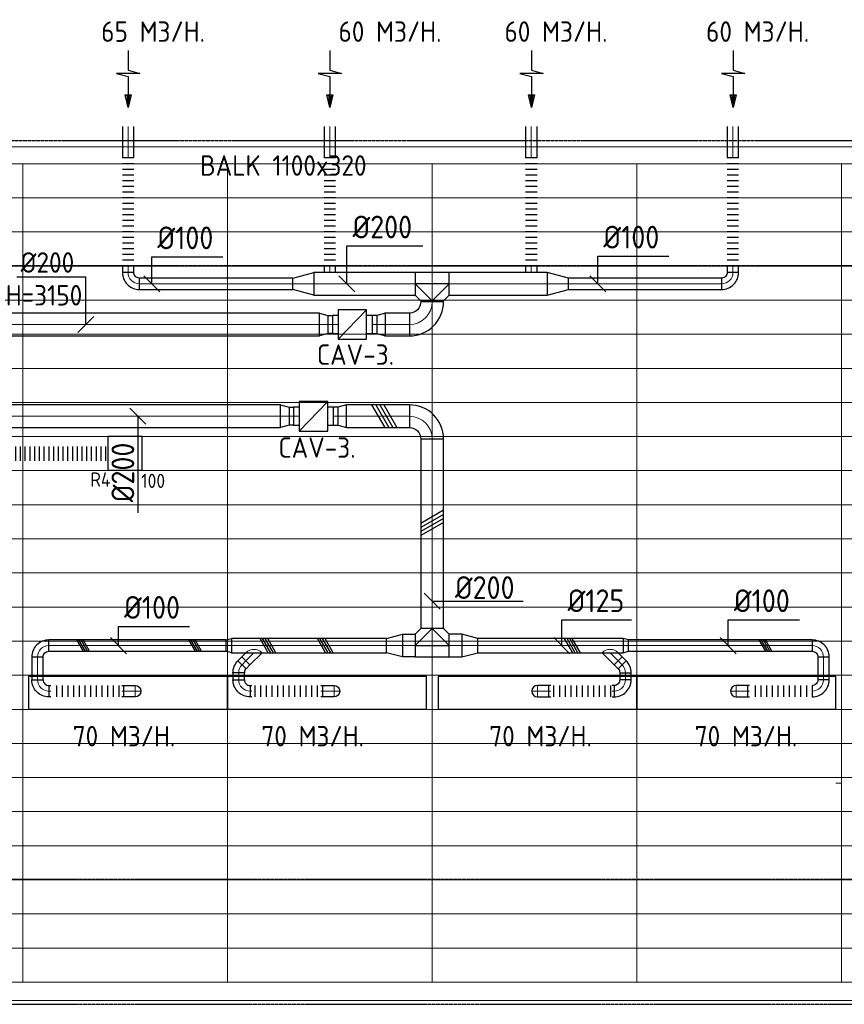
# Model space of a CAD drawing. Header units: millimetres. Extents: x -73785 to 23627, y 5976 to 52620.
# Tile 51 of 56: x -28316 to -21062, y 43951 to 52614. Entities that reach past the tile are written whole.
import ezdxf
from ezdxf.enums import TextEntityAlignment as Align

# ---------------------------------------------------------------- set-up
doc = ezdxf.new("R2010")
doc.units = ezdxf.units.MM
doc.linetypes.add('CENTER2', pattern=[28.575, 19.05, -3.175, 3.175, -3.175])
doc.linetypes.add('HIDDEN', pattern=[9.525, 6.35, -3.175])
for name, color, linetype in [('4plfd', 254, 'Continuous'), ('BALKEN', 7, 'Continuous'), ('WL570---_RETOUR', 100, 'Continuous'), ('WL570---_RETOUR_HL', 1, 'Continuous'), ('WL570---_TOEVOER', 200, 'Continuous'), ('WM570---_RETOUR', 2, 'Continuous'), ('WM570---_RETOUR_PR', 2, 'Continuous'), ('WM570---_TOEVOER', 2, 'Continuous')]:
    doc.layers.add(name, color=color, linetype=linetype)
doc.layers.add('WL570---_BESTAAND-HARTLIJN', color=161, linetype='Continuous', lineweight=0)
doc.layers.add('WL570---_BESTAAND-TOEVOER', color=180, linetype='Continuous', lineweight=0)
doc.styles.add('BURO-025', font='ISO96.shx', dxfattribs={"height": 2.5})
doc.styles.add('ISO', font='ISO', dxfattribs={"height": 162})
doc.styles.add('LZ-MAATVOEREN', font='simplex')
doc.styles.add('MAATVOERING', font='ISO')

# ---------------------------------------------------------------- blocks, each defined once
blk = doc.blocks.new('Groep-44')
at = {"color": 8, "linetype": 'Continuous', "lineweight": 13}
for p, q in [((-73154.9, 49899.1), (-11882.7, 49899.1)), ((-73154.9, 49599.1), (-11882.7, 49599.1)), ((-73154.9, 49299.1), (-11882.7, 49299.1)), ((-73154.9, 48999.1), (-11882.7, 48999.1)), ((-73154.9, 48699.1), (-11882.7, 48699.1)), ((-73154.9, 48399.1), (-11882.7, 48399.1)), ((-73154.9, 48399.1), (-11882.7, 48399.1)), ((-73154.9, 48099.1), (-11882.7, 48099.1)), ((-73154.9, 47799.1), (-11882.7, 47799.1)), ((-73154.9, 47499.1), (-11882.7, 47499.1)), ((-73154.9, 47199.1), (-11882.7, 47199.1)), ((-73154.9, 46899.1), (-11882.7, 46899.1)), ((-73154.9, 46599.1), (-11882.7, 46599.1)), ((-73154.9, 46299.1), (-11882.7, 46299.1)), ((-73154.9, 45999.1), (-11882.7, 45999.1)), ((-73154.9, 45699.1), (-11882.7, 45699.1)), ((-73154.9, 45399.1), (-11882.7, 45399.1)), ((-73154.9, 45099.1), (-11882.7, 45099.1)), ((-73154.9, 44799.1), (-11882.7, 44799.1)), ((-73154.9, 44499.1), (-11654.9, 44499.1)), ((-73154.9, 44199.1), (-11654.9, 44199.1)), ((-73154.9, 43899.1), (-11654.9, 43899.1)), ((-73154.9, 43599.1), (-11654.9, 43599.1)), ((-73154.9, 43299.1), (-11654.9, 43299.1))]:
    blk.add_line(p, q, dxfattribs=at)
blk = doc.blocks.new('Groep-50')
at = {"color": 8, "linetype": 'Continuous', "lineweight": 13}
for p, q in [((-73304.9, 50349.1), (-4004.9, 50349.1)), ((-73154.9, 50199.1), (-4154.9, 50199.1)), ((-11854.9, 50199.1), (-65654.9, 50199.1)), ((-29654.9, 50199.1), (-29654.9, 42999.1)), ((-27854.9, 50199.1), (-27854.9, 42999.1)), ((-26054.9, 50199.1), (-26054.9, 42999.1)), ((-24254.9, 50199.1), (-24254.9, 42999.1)), ((-22454.9, 50199.1), (-22454.9, 42999.1)), ((-22504.9, 44749.1), (-22454.9, 44749.1)), ((-11654.9, 43299.1), (-36705.1, 43299.1)), ((-4154.9, 42999.1), (-36705.1, 42999.1)), ((-4004.9, 42838.3), (-36705.1, 42838.3))]:
    blk.add_line(p, q, dxfattribs=at)
at = {"color": 8}
blk.add_blockref('Groep-44', (0, 0), dxfattribs=at)
blk = doc.blocks.new('Block plafond 2e verd')
at = {"layer": '4plfd'}
blk.add_blockref('Groep-50', (73180, -19000), dxfattribs=at)
blk = doc.blocks.new('MVLINE')
blk.add_line((35.4, -35.4), (-35.4, 35.4))
blk = doc.blocks.new('KARO')
for p, q in [((1, 0.5), (0, 0.5)), ((0, -0.5), (1, -0.5))]:
    blk.add_line(p, q)
at = {"invisible_edges": 15}
blk.add_3dface([(0, 0.5), (0, -0.5), (1, -0.5), (1, 0.5)], dxfattribs=at)
at = {"layer": 'WL570---_BESTAAND-HARTLIJN'}
blk.add_line((0, 0), (1, 0), dxfattribs=at)
blk = doc.blocks.new('OBO10000090L')
blk.add_lwpolyline([(50, 0, 0.414214), (-100, 150), (-100, 50, -0.414214), (-50, 0)], format="xyb", close=True)
at = {"invisible_edges": 15}
for points in [[(-91.3, 49.2), (-74, 147.7), (-100, 150), (-100, 50)], [(-82.9, 47), (-48.7, 141), (-74, 147.7), (-91.3, 49.2)], [(-75, 43.3), (-25, 129.9), (-48.7, 141), (-82.9, 47)], [(-67.9, 38.3), (-3.6, 114.9), (-25, 129.9), (-75, 43.3)], [(-61.7, 32.1), (14.9, 96.4), (-3.6, 114.9), (-67.9, 38.3)], [(-56.7, 25), (29.9, 75), (14.9, 96.4), (-61.7, 32.1)], [(-53, 17.1), (41, 51.3), (29.9, 75), (-56.7, 25)], [(-50.8, 8.7), (47.7, 26), (41, 51.3), (-53, 17.1)], [(-50, 0), (50, 0), (47.7, 26), (-50.8, 8.7)]]:
    blk.add_3dface(points, dxfattribs=at)
at = {"layer": 'WL570---_BESTAAND-HARTLIJN'}
blk.add_arc((-100, 0), 100, 0, 90, dxfattribs=at)
blk = doc.blocks.new('OBO10000090H')
blk.add_lwpolyline([(50, -100, 0.414214), (-100, 50), (-100, -50, -0.414214), (-50, -100)], format="xyb", close=True)
at = {"invisible_edges": 15}
for points in [[(-91.3, -50.8), (-74, 47.7), (-100, 50), (-100, -50)], [(-82.9, -53), (-48.7, 41), (-74, 47.7), (-91.3, -50.8)], [(-75, -56.7), (-25, 29.9), (-48.7, 41), (-82.9, -53)], [(-67.9, -61.7), (-3.6, 14.9), (-25, 29.9), (-75, -56.7)], [(-61.7, -67.9), (14.9, -3.6), (-3.6, 14.9), (-67.9, -61.7)], [(-56.7, -75), (29.9, -25), (14.9, -3.6), (-61.7, -67.9)], [(-53, -82.9), (41, -48.7), (29.9, -25), (-56.7, -75)], [(-50.8, -91.3), (47.7, -74), (41, -48.7), (-53, -82.9)], [(-50, -100), (50, -100), (47.7, -74), (-50.8, -91.3)]]:
    blk.add_3dface(points, dxfattribs=at)
at = {"layer": 'WL570---_BESTAAND-HARTLIJN'}
blk.add_arc((-100, -100), 100, 0, 90, dxfattribs=at)
blk = doc.blocks.new('OSV20010001860G')
blk.add_lwpolyline([(0, -100), (186.6, -50), (186.6, 50), (0, 100)], close=True)
at = {"layer": 'WL570---_BESTAAND-HARTLIJN'}
blk.add_line((0, 0), (186.6, 0), dxfattribs=at)
blk = doc.blocks.new('ORN_T_SP')
blk.add_lwpolyline([(-0.5, 0.5), (-0.5, -0.5), (0.5, -0.5), (0.5, 0.5)], close=True)
at = {"style": 'LZ-MAATVOEREN', "flags": 9}
for tag, p in [('ROS_TYPE', (0.6333, 0.6833)), ('ROS_M3H', (0.6333, 0.4833)), ('ROS_ZIJDE', (0.6333, 0.2833)), ('ROS_STAT', (0.6333, 0.0833))]:
    blk.add_attdef(tag, p, '', height=0.125, dxfattribs=at)
blk = doc.blocks.new('FLLINE100')
blk.add_line((0, -50), (0, 50))
blk = doc.blocks.new('OEX1000063300')
at = {"rotation": 180}
for p in [(50, 0), (100, 0), (150, 0), (200, 0), (250, 0), (300, 0), (350, 0), (400, 0), (450, 0), (500, 0), (550, 0), (600, 0)]:
    blk.add_blockref('FLLINE100', p, dxfattribs=at)
blk = doc.blocks.new('OBO10000090ZE')
blk.add_lwpolyline([(-50, 0), (50, 0), (50, 100, 1), (-50, 100)], format="xyb", close=True)
at = {"layer": 'WL570---_BESTAAND-HARTLIJN'}
for points in [[(-50, 100), (50, 100)], [(0, 0), (0, 150)]]:
    blk.add_lwpolyline(points, dxfattribs=at)
blk = doc.blocks.new('UISO')
at = {"layer": 'WL570---_TOEVOER'}
for p, q in [((0, 0.36), (1, 0.937)), ((0, 0.18), (1, 0.757)), ((0, 0), (1, 0.577)), ((0, -0.18), (1, 0.397))]:
    blk.add_line(p, q, dxfattribs=at)
blk = doc.blocks.new('OZA1250100045L')
blk.add_lwpolyline([(-70.7, 0), (-106.1, 35.4), (-35.4, 106.1), (70.7, 0)])
at = {"layer": 'WL570---_BESTAAND-HARTLIJN'}
blk.add_line((0, 0), (-70.7, 70.7), dxfattribs=at)
at = {"layer": 'WL570---_BESTAAND-TOEVOER'}
blk.add_arc((0, 70.7), 100, 225, 315, dxfattribs=at)
blk = doc.blocks.new('OSV1251000460G')
blk.add_lwpolyline([(0, -62.5), (46.7, -50), (46.7, 50), (0, 62.5)], close=True)
at = {"layer": 'WL570---_BESTAAND-HARTLIJN'}
blk.add_line((0, 0), (46.7, 0), dxfattribs=at)
blk = doc.blocks.new('OBO10000045H')
blk.add_lwpolyline([(50, -41.4, 0.198912), (6.1, 64.6), (-64.6, -6.1, -0.198912), (-50, -41.4)], format="xyb", close=True)
at = {"invisible_edges": 15}
for points in [[(-61.7, -9.3), (14.9, 55), (6.1, 64.6), (-64.6, -6.1)], [(-59, -12.7), (22.9, 44.6), (14.9, 55), (-61.7, -9.3)], [(-56.7, -16.4), (29.9, 33.6), (22.9, 44.6), (-59, -12.7)], [(-54.7, -20.3), (35.9, 22), (29.9, 33.6), (-56.7, -16.4)], [(-53, -24.3), (41, 9.9), (35.9, 22), (-54.7, -20.3)], [(-51.7, -28.5), (44.9, -2.6), (41, 9.9), (-53, -24.3)], [(-50.8, -32.7), (47.7, -15.4), (44.9, -2.6), (-51.7, -28.5)], [(-50.2, -37.1), (49.4, -28.3), (47.7, -15.4), (-50.8, -32.7)], [(-50, -41.4), (50, -41.4), (49.4, -28.3), (-50.2, -37.1)]]:
    blk.add_3dface(points, dxfattribs=at)
at = {"layer": 'WL570---_BESTAAND-HARTLIJN'}
blk.add_arc((-100, -41.4), 100, 0, 45, dxfattribs=at)
blk = doc.blocks.new('OSV2001600740G')
blk.add_lwpolyline([(0, -100), (74.6, -80), (74.6, 80), (0, 100)], close=True)
at = {"layer": 'WL570---_BESTAAND-HARTLIJN'}
blk.add_line((0, 0), (74.6, 0), dxfattribs=at)
blk = doc.blocks.new('OTS20020020000H')
at = {"layer": 'WL570---_RETOUR'}
blk.add_line((-150, 0), (150, 0), dxfattribs=at)
blk.add_lwpolyline([(-150, -100), (150, -100), (150, 100), (100, 150), (-100, 150), (-150, 100)], close=True, dxfattribs=at)
blk.add_lwpolyline([(-150, 0), (0, 150), (150, 0)], dxfattribs=at)
blk = doc.blocks.new('OSV20012501390G')
blk.add_lwpolyline([(0, -100), (140, -62.5), (140, 62.5), (0, 100)], close=True)
at = {"layer": 'WL570---_BESTAAND-HARTLIJN'}
blk.add_line((0, 0), (140, 0), dxfattribs=at)
blk = doc.blocks.new('OBO20000090H')
blk.add_lwpolyline([(100, -200, 0.414214), (-200, 100), (-200, -100, -0.414214), (-100, -200)], format="xyb", close=True)
at = {"invisible_edges": 15}
for points in [[(-182.6, -101.5), (-147.9, 95.4), (-200, 100), (-200, -100)], [(-165.8, -106), (-97.4, 81.9), (-147.9, 95.4), (-182.6, -101.5)], [(-150, -113.4), (-50, 59.8), (-97.4, 81.9), (-165.8, -106)], [(-135.7, -123.4), (-7.2, 29.8), (-50, 59.8), (-150, -113.4)], [(-123.4, -135.7), (29.8, -7.2), (-7.2, 29.8), (-135.7, -123.4)], [(-113.4, -150), (59.8, -50), (29.8, -7.2), (-123.4, -135.7)], [(-106, -165.8), (81.9, -97.4), (59.8, -50), (-113.4, -150)], [(-101.5, -182.6), (95.4, -147.9), (81.9, -97.4), (-106, -165.8)], [(-100, -200), (100, -200), (95.4, -147.9), (-101.5, -182.6)]]:
    blk.add_3dface(points, dxfattribs=at)
at = {"layer": 'WL570---_BESTAAND-HARTLIJN'}
blk.add_arc((-200, -200), 200, 0, 90, dxfattribs=at)
blk = doc.blocks.new('VBX1601600016025000')
blk.add_lwpolyline([(50, -130), (300, -130), (300, 130), (50, 130)], close=True)
for points in [[(50, 80), (0, 80), (0, -80), (50, -80)], [(300, -80), (350, -80), (350, 80), (300, 80)]]:
    blk.add_lwpolyline(points)
at = {"layer": 'WL570---_BESTAAND-HARTLIJN'}
blk.add_line((300, 0), (350, 0), dxfattribs=at)
at = {"layer": 'WL570---_BESTAAND-TOEVOER'}
blk.add_line((50, -130), (300, 130), dxfattribs=at)
blk = doc.blocks.new('OEX10000100000')
at = {"rotation": 90}
for p in [(0, -50), (0, -100), (0, -150), (0, -200), (0, -250), (0, -300), (0, -350), (0, -400), (0, -450), (0, -500), (0, -550), (0, -600), (0, -650), (0, -700), (0, -750), (0, -800), (0, -850), (0, -900), (0, -950), (0, -1000)]:
    blk.add_blockref('FLLINE100', p, dxfattribs=at)
blk = doc.blocks.new('AFZPIJL')
for points in [[(0, -10), (0, -6.52), (-2.06, -5.97), (2.06, -5.97), (0, -5.41), (0, 0)], [(-0.26, -2.22), (0, 0)], [(0.26, -2.22), (0, 0)]]:
    blk.add_lwpolyline(points)
blk.add_lwpolyline([(0.52, -2.22), (-0.52, -2.22), (0, 0)], close=True)
blk = doc.blocks.new('OEX1000056800')
at = {"rotation": 180}
for p in [(50, 0), (100, 0), (150, 0), (200, 0), (250, 0), (300, 0), (350, 0), (400, 0), (450, 0), (500, 0), (550, 0)]:
    blk.add_blockref('FLLINE100', p, dxfattribs=at)
blk = doc.blocks.new('OEX1000058500')
at = {"rotation": 180}
for p in [(50, 0), (100, 0), (150, 0), (200, 0), (250, 0), (300, 0), (350, 0), (400, 0), (450, 0), (500, 0), (550, 0)]:
    blk.add_blockref('FLLINE100', p, dxfattribs=at)
blk = doc.blocks.new('OEX1000062700')
at = {"rotation": 180}
for p in [(50, 0), (100, 0), (150, 0), (200, 0), (250, 0), (300, 0), (350, 0), (400, 0), (450, 0), (500, 0), (550, 0), (600, 0)]:
    blk.add_blockref('FLLINE100', p, dxfattribs=at)
blk = doc.blocks.new('*U527')
at = {"color": 0, "ltscale": 10}
for p, q in [((150, 150, -150), (-150, 150, -150)), ((-150, -150, -150), (-150, 150, -150)), ((150, -150, -150), (150, 150, -150)), ((150, -150, -150), (-150, -150, -150))]:
    blk.add_line(p, q, dxfattribs=at)
at = {"layer": 'WL570---_RETOUR_HL', "linetype": 'CENTER2'}
blk.add_circle((0, 0, -150), 0.075, dxfattribs=at)
at = {"layer": 'WL570---_RETOUR', "color": 2, "style": 'BURO-025'}
for tag in ['MC', 'Q']:
    blk.add_attdef(tag, text='', height=125, dxfattribs=at).set_placement((0, 0), align=Align.MIDDLE)
at = {"layer": 'WM570---_RETOUR_PR', "color": 2, "style": 'BURO-025'}
blk.add_attdef('POSNR', text='', height=125, dxfattribs=at).set_placement((0, 0), align=Align.MIDDLE)
blk = doc.blocks.new('*U528')
at = {"color": 0, "ltscale": 10}
for p, q in [((0, 62.5, -150), (0, -62.5, -150)), ((20.8, 62.5, -150), (20.8, -62.5, -150)), ((62.5, 62.5, -150), (62.5, -62.5, -150)), ((104.2, 62.5, -150), (104.2, -62.5, -150)), ((145.8, 62.5, -150), (145.8, -62.5, -150)), ((187.5, 62.5, -150), (187.5, -62.5, -150)), ((229.2, 62.5, -150), (229.2, -62.5, -150)), ((270.8, 62.5, -150), (270.8, -62.5, -150)), ((312.5, 62.5, -150), (312.5, -62.5, -150)), ((354.2, 62.5, -150), (354.2, -62.5, -150)), ((395.8, 62.5, -150), (395.8, -62.5, -150)), ((437.5, 62.5, -150), (437.5, -62.5, -150)), ((479.2, 62.5, -150), (479.2, -62.5, -150)), ((520.8, 62.5, -150), (520.8, -62.5, -150)), ((562.5, 62.5, -150), (562.5, -62.5, -150)), ((604.2, 62.5, -150), (604.2, -62.5, -150)), ((645.8, 62.5, -150), (645.8, -62.5, -150)), ((687.5, 62.5, -150), (687.5, -62.5, -150)), ((729.2, 62.5, -150), (729.2, -62.5, -150)), ((770.8, 62.5, -150), (770.8, -62.5, -150)), ((812.5, 62.5, -150), (812.5, -62.5, -150)), ((854.2, 62.5, -150), (854.2, -62.5, -150)), ((895.8, 62.5, -150), (895.8, -62.5, -150)), ((937.5, 62.5, -150), (937.5, -62.5, -150)), ((979.2, 62.5, -150), (979.2, -62.5, -150)), ((1020.8, 62.5, -150), (1020.8, -62.5, -150)), ((1062.5, 62.5, -150), (1062.5, -62.5, -150)), ((1104.2, 62.5, -150), (1104.2, -62.5, -150)), ((1145.8, 62.5, -150), (1145.8, -62.5, -150)), ((1187.5, 62.5, -150), (1187.5, -62.5, -150)), ((1229.2, 62.5, -150), (1229.2, -62.5, -150)), ((1270.8, 62.5, -150), (1270.8, -62.5, -150)), ((1312.5, 62.5, -150), (1312.5, -62.5, -150)), ((1354.2, 62.5, -150), (1354.2, -62.5, -150)), ((1395.8, 62.5, -150), (1395.8, -62.5, -150)), ((1437.5, 62.5, -150), (1437.5, -62.5, -150)), ((1479.2, 62.5, -150), (1479.2, -62.5, -150)), ((1500, 62.5, -150), (1500, -62.5, -150))]:
    blk.add_line(p, q, dxfattribs=at)
at = {"layer": 'WM570---_RETOUR_PR', "color": 2, "style": 'BURO-025'}
blk.add_attdef('POSNR', text='', height=125, dxfattribs=at).set_placement((0, 0), align=Align.MIDDLE)

msp = doc.modelspace()

# ---------------------------------------------------------------- linework, layer by layer
at = {"layer": 'BALKEN', "color": 2, "linetype": 'HIDDEN'}
for p, q in [((-71835, 51551.1), (-2746.7, 51551.1)), ((-71835, 50451.1), (-2746.7, 50451.1)), ((-53685.9, 45051.1), (-2746.7, 45051.1)), ((-53685.9, 43951.1), (-2746.7, 43951.1))]:
    msp.add_line(p, q, dxfattribs=at)
at = {"layer": 'WM570---_RETOUR'}
for points in [[(-25438.4, 50290.5), (-25438.4, 50623.4), (-24769.4, 50623.4)], [(-27154.3, 50290.5), (-27154.3, 50527.8), (-26528.2, 50527.8)], [(-23231.3, 50290.5), (-23231.3, 50534.2), (-22605.1, 50534.2)], [(-27734.7, 49932.4), (-27734.7, 50348.1), (-28340, 50348.1)]]:
    msp.add_lwpolyline(points, dxfattribs=at)
at = {"layer": 'WM570---_TOEVOER'}
for points in [[(-27277, 49125.1), (-27277, 48942.8), (-27277, 48273.8)], [(-24687.2, 47498.9), (-23885.9, 47498.9)], [(-23546, 47106.9), (-23546, 47335.1), (-22934.1, 47335.1)], [(-22083.2, 47106.9), (-22083.2, 47335.1), (-21457, 47335.1)], [(-27447.4, 47106.9), (-27447.4, 47276.4), (-26821.2, 47276.4)]]:
    msp.add_lwpolyline(points, dxfattribs=at)

# ---------------------------------------------------------------- block references
at = {"layer": 'WL570---_RETOUR'}
for name, p, xscale, yscale, zscale, rotation in [('AFZPIJL', (-27361.6, 51842.4), 50, 50, 50, 180), ('AFZPIJL', (-25587.2, 51842.4), 50, 50, 50, 180), ('AFZPIJL', (-23814.2, 51842.4), 50, 50, 50, 180), ('AFZPIJL', (-22040.5, 51842.4), 50, 50, 50, 180), ('KARO', (-27362.8, 51397.7), 275.9456809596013, 100, 100, 90), ('KARO', (-25588.4, 51397.7), 275.9456809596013, 100, 100, 90), ('KARO', (-23815.4, 51397.7), 275.9456809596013, 100, 100, 90), ('KARO', (-22041.7, 51397.7), 275.9456809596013, 100, 100, 90), ('KARO', (-27362.8, 50447.1), 55.98824614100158, 100, 100, 270), ('KARO', (-25589.1, 50447.1), 56.74591008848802, 100, 100, 270), ('KARO', (-23815.4, 50447.1), 56.29579252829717, 100, 100, 270), ('KARO', (-22041.7, 50447.1), 56.55323533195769, 100, 100, 270), ('KARO', (-25914.7, 50290.5), 1348.069124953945, 100, 100, 180), ('KARO', (-23676.4, 50290.5), 860.8724979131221, 200, 200, 180), ('KARO', (-22141.7, 50290.5), 1348.069124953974, 100, 100, 180), ('KARO', (-24687.2, 50132.4), 8.033562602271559, 200, 200, 90), ('KARO', (-25604.2, 49932.4), -41.65426006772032, 160, 160, 180), ('KARO', (-25173.7, 49932.4), 41.65426006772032, 160, 160, 180)]:
    msp.add_blockref(name, p, dxfattribs=dict(at, xscale=xscale, yscale=yscale, zscale=zscale, rotation=rotation))
for name, p in [('OEX10000100000', (-27362.8, 51447.1)), ('OEX10000100000', (-25588.4, 51447.1)), ('OEX10000100000', (-23815.4, 51447.1)), ('OEX10000100000', (-22041.7, 51447.1)), ('OSV20010001860G', (-23676.4, 50290.5))]:
    msp.add_blockref(name, p, dxfattribs=at)
for name, p, rotation in [('OBO10000090H', (-27362.8, 50290.5), 180), ('OTS20020020000H', (-24687.2, 50290.5), 180), ('OBO10000090H', (-22041.7, 50290.5), 270), ('OBO20000090H', (-24687.2, 49932.4), 270), ('VBX1601600016025000', (-25213.9, 49932.4), 179.9999999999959), ('OSV2001600740G', (-25099, 49932.4), 180), ('*U528', (-27537.2, 48796.3, 150), 180)]:
    msp.add_blockref(name, p, dxfattribs=dict(at, rotation=rotation))
at = {"layer": 'WL570---_RETOUR', "xscale": -1}
msp.add_blockref('OSV20010001860G', (-25728.1, 50290.5), dxfattribs=at)
at = {"layer": 'WL570---_RETOUR', "yscale": 200, "zscale": 200}
for p, xscale in [((-25728.1, 50290.5), 890.8466924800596), ((-29538.8, 49932.4), 3859.982649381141), ((-25103.5, 49932.4), 216.2812768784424)]:
    msp.add_blockref('KARO', p, dxfattribs=dict(at, xscale=xscale))
at = {"layer": 'WL570---_RETOUR', "xscale": -1, "rotation": 180}
msp.add_blockref('OSV2001600740G', (-25678.9, 49932.4), dxfattribs=at)
at = {"layer": 'WL570---_RETOUR'}
ref = msp.add_blockref('*U527', (-27387.2, 48796.3, 150), dxfattribs=at)
ref.add_attrib('POSNR', 'R4', dxfattribs={"layer": 'WM570---_RETOUR_PR', "color": 2, "height": 125, "style": 'BURO-025'}).set_placement((-27605.8, 48568.6), align=Align.MIDDLE)
ref.add_attrib('Q', '100', dxfattribs={"color": 2, "height": 125, "style": 'BURO-025'}).set_placement((-27141.8, 48556.3), align=Align.MIDDLE)
at = {"layer": 'WL570---_TOEVOER'}
for name, p, xscale, yscale, zscale, rotation in [('KARO', (-26021.5, 49125.1), 2493.668123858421, 200, 200, 180), ('KARO', (-25946.9, 49125.1), -41.65426006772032, 160, 160, 180), ('KARO', (-25516.4, 49125.1), 41.65426006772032, 160, 160, 180.000000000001), ('KARO', (-24887.2, 49125.1), 554.4755642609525, 200, 200, 180), ('UISO', (-25184.6, 49225.1), 200, 200, 200, 270), ('KARO', (-24687.2, 47256.9), 1668.224755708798, 200, 200, 90), ('UISO', (-24587.2, 48261.7), 200, 200, 200, 180), ('KARO', (-26498.4, 47106.9), 1561.143100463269, 100, 100, 180.0000000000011), ('UISO', (-27718.8, 47056.9), 100, 100, 100, 90), ('UISO', (-26733.7, 47056.9), 100, 100, 100, 90), ('UISO', (-26084.4, 47044.4), 125, 125, 125, 90), ('UISO', (-25579.9, 47044.4), 125, 125, 125, 90), ('KARO', (-23008.1, 47106.9), 1278.404309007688, 125, 125, 180.0000000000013), ('UISO', (-23405.9, 47044.4), 125, 125, 125, 90), ('UISO', (-21716.5, 47056.9), 100, 100, 100, 90), ('KARO', (-28159.6, 46805.9), 201.0308842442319, 100, 100, 90), ('KARO', (-26360.3, 46939.1), -48.98494323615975, 100, 100, 224.9999999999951), ('KARO', (-23016.7, 46939.1), 48.98494323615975, 100, 100, 135.0000000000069), ('KARO', (-21245, 47006.9), 201.0308842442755, 100, 100, 269.9999999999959), ('KARO', (-26389.6, 46805.9), 62.47194246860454, 100, 100, 90), ('KARO', (-22987.4, 46868.4), 62.47194246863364, 100, 100, 270)]:
    msp.add_blockref(name, p, dxfattribs=dict(at, xscale=xscale, yscale=yscale, zscale=zscale, rotation=rotation))
at = {"layer": 'WL570---_TOEVOER', "xscale": -1}
for name, p, rotation in [('OSV2001600740G', (-26021.5, 49125.1), 180), ('OZA1250100045L', (-26255, 47044.4), 180), ('OBO10000090L', (-28059.6, 46705.9), 90.00000000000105), ('OBO10000090L', (-26289.6, 46705.9), 90.00000000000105), ('OBO10000090ZE', (-27400.3, 46705.9), 270.000000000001), ('OBO10000090ZE', (-25650.3, 46705.9), 270.000000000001)]:
    msp.add_blockref(name, p, dxfattribs=dict(at, rotation=rotation))
at = {"layer": 'WL570---_TOEVOER'}
for name, p, rotation in [('VBX1601600016025000', (-25556.6, 49125.1), 179.9999999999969), ('OSV2001600740G', (-25441.7, 49125.1), 180.000000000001), ('OBO10000090H', (-28159.6, 47106.9), 90.00000000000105), ('OZA1250100045L', (-23122.1, 47044.4), 180.000000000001), ('OBO10000090L', (-23087.3, 46705.9), 270.000000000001), ('OBO10000090L', (-21345, 46705.9), 270.000000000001), ('OBO10000090ZE', (-23661.1, 46705.9), 90.00000000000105), ('OBO10000090ZE', (-21912.2, 46705.9), 90.00000000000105)]:
    msp.add_blockref(name, p, dxfattribs=dict(at, rotation=rotation))
for name, p in [('OBO20000090H', (-24687.2, 49125.1)), ('OTS20020020000H', (-24687.2, 47106.9)), ('OSV20012501390G', (-24426.4, 47106.9)), ('OSV1251000460G', (-23008.1, 47106.9)), ('OBO10000090H', (-21245, 47106.9)), ('OBO10000045H', (-22987.4, 46909.8)), ('OEX1000062700', (-28043.3, 46705.9)), ('OEX1000063300', (-26298.4, 46705.9)), ('OEX1000056800', (-23668.9, 46705.9)), ('OEX1000058500', (-21896.2, 46705.9))]:
    msp.add_blockref(name, p, dxfattribs=at)
at = {"layer": 'WL570---_TOEVOER', "xscale": -1}
for name, p in [('OSV1251000460G', (-26451.8, 47106.9)), ('OSV20012501390G', (-24948, 47106.9)), ('OBO10000045H', (-26389.6, 46909.8))]:
    msp.add_blockref(name, p, dxfattribs=at)
at = {"layer": 'WL570---_TOEVOER'}
for p, xscale, yscale, zscale in [((-26451.8, 47106.9), 1363.791594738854, 125, 125), ((-24837.2, 47106.9), -110.7921796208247, 200, 200), ((-24537.2, 47106.9), 110.7921796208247, 200, 200), ((-22961.4, 47106.9), 1616.063762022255, 100, 100), ((-28043.3, 46705.9), -16.2227493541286, 100, 100), ((-27400.3, 46705.9), -16.03765465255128, 100, 100), ((-26273.4, 46705.9), -16.2227493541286, 100, 100), ((-25650.3, 46705.9), -16.03765465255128, 100, 100), ((-23661.1, 46705.9), 16.03765465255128, 100, 100), ((-23103.6, 46705.3), 16.2227493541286, 100, 100), ((-21912.2, 46705.9), 16.03765465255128, 100, 100)]:
    msp.add_blockref('KARO', p, dxfattribs=dict(at, xscale=xscale, yscale=yscale, zscale=zscale))
at = {"layer": 'WL570---_TOEVOER', "xscale": 1750, "yscale": 290}
for p in [(-27362.2, 46691.4), (-25612.2, 46691.4), (-23761.1, 46691.4), (-22012.2, 46691.4)]:
    msp.add_blockref('ORN_T_SP', p, dxfattribs=at)
at = {"layer": 'WM570---_RETOUR'}
msp.add_blockref('Block plafond 2e verd', (-71812.3, 20147.2), dxfattribs=at)
at = {"layer": 'WM570---_RETOUR', "yscale": 2, "zscale": 2}
for p, xscale in [((-27154.3, 50290.5), 2), ((-25438.4, 50290.5), 2), ((-23231.3, 50290.5), 2), ((-27734.7, 49932.4), -2)]:
    msp.add_blockref('MVLINE', p, dxfattribs=dict(at, xscale=xscale))
at = {"layer": 'WM570---_TOEVOER', "xscale": 2, "yscale": 2, "zscale": 2}
for p in [(-27277, 49125.1), (-24687.2, 47498.9), (-27447.4, 47106.9), (-23546, 47106.9), (-22083.2, 47106.9)]:
    msp.add_blockref('MVLINE', p, dxfattribs=at)

# ---------------------------------------------------------------- texts
at = {"layer": 'WM570---_RETOUR'}
for s, height, style, p in [('65 M3/H.', 180, 'MAATVOERING', (-27598.8, 52419)), ('60 M3/H.', 180, 'MAATVOERING', (-25511.6, 52419)), ('60 M3/H.', 180, 'MAATVOERING', (-24051.5, 52419)), ('60 M3/H.', 180, 'MAATVOERING', (-22277.8, 52419)), ('BALK 1100x320', 180, 'ISO', (-26729.3, 51240.9)), ('%%c200', 200, 'MAATVOERING', (-25388.4, 50690.1)), ('%%c100', 200, 'MAATVOERING', (-27104.3, 50594.4)), ('%%c100', 200, 'MAATVOERING', (-23181.3, 50600.8)), ('%%c200', 180, 'MAATVOERING', (-28308.4, 50387.8)), ('H=3150', 180, 'MAATVOERING', (-28438.4, 50099.2)), ('CAV-3.', 180, 'MAATVOERING', (-25701.5, 49577.3))]:
    msp.add_text(s, height=height, dxfattribs=dict(at, style=style)).set_placement(p)
at = {"layer": 'WM570---_TOEVOER', "style": 'MAATVOERING'}
msp.add_text('%%c200', height=200, rotation=90, dxfattribs=at).set_placement((-27308.2, 48892.8), align=Align.RIGHT)
for s, height, p in [('CAV-3.', 180, (-26039.7, 48759.4)), ('%%c200', 200, (-24487.1, 47517.6)), ('%%c125', 200, (-23496, 47401.7)), ('%%c100', 200, (-22033.2, 47401.7)), ('%%c100', 200, (-27397.4, 47343.1)), ('70 M3/H.', 180, (-27849.5, 46220.2)), ('70 M3/H.', 180, (-26189.8, 46220.2)), ('70 M3/H.', 180, (-24185, 46220.2)), ('70 M3/H.', 180, (-22377.9, 46220.2))]:
    msp.add_text(s, height=height, dxfattribs=at).set_placement(p)

doc.saveas('drawing.dxf')
